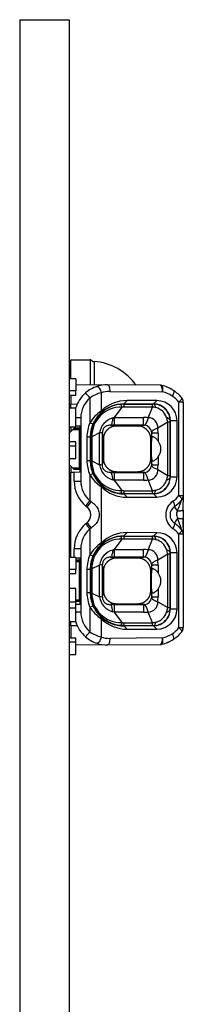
# Model space of a CAD drawing. Header units: millimetres. Extents: x 16 to 406, y 5 to 285.
# Tile 12 of 13: x 306.36 to 311.31, y 182.45 to 212.28. Entities that reach past the tile are written whole.
import ezdxf

# ---------------------------------------------------------------- set-up
doc = ezdxf.new("R2010")
doc.units = ezdxf.units.MM
doc.layers.add('Default', color=7, linetype='Continuous')
doc.layers.add('RECLED_173X50MM_', color=7, linetype='Continuous')

# ---------------------------------------------------------------- blocks, each defined once
blk = doc.blocks.new('SE2')
at = {"layer": 'RECLED_173X50MM_', "color": 7, "linetype": 'Continuous'}
for p, q in [((306.36, 212.277), (306.36, 162.777)), ((306.36, 212.277), (307.86, 212.277)), ((307.86, 212.277), (307.86, 162.777)), ((307.91, 201.977), (308.491, 201.977)), ((307.91, 201.395), (307.91, 201.977)), ((308.515, 201.977), (308.491, 201.977)), ((308.491, 201.977), (308.491, 201.222)), ((308.612, 201.922), (308.612, 201.221)), ((307.86, 201.879), (307.91, 201.879)), ((308.06, 201.395), (307.86, 201.395)), ((308.06, 201.395), (308.06, 201.03)), ((308.06, 201.03), (307.86, 201.03)), ((308.06, 201.226), (309.019, 201.217)), ((308.06, 200.896), (308.06, 201.03)), ((308.696, 201.167), (308.703, 201.168)), ((310.617, 201.203), (309.019, 201.217)), ((309.086, 201.017), (310.683, 201.003)), ((308.06, 200.892), (307.86, 200.892)), ((307.91, 200.893), (307.91, 200.627)), ((308.485, 200.821), (308.485, 200.067)), ((308.827, 200.977), (308.827, 200.421)), ((309.608, 200.74), (309.51, 200.64)), ((310.511, 200.737), (309.608, 200.74)), ((310.41, 200.637), (310.511, 200.737)), ((308.06, 200.506), (307.86, 200.506)), ((307.91, 200.506), (307.91, 200.627)), ((308.097, 200.625), (307.91, 200.627)), ((308.06, 199.929), (308.06, 200.506)), ((309.448, 200.54), (309.223, 200.228)), ((309.51, 200.64), (310.41, 200.637)), ((309.51, 200.628), (309.51, 200.64)), ((309.51, 200.628), (309.51, 200.543)), ((309.51, 200.628), (310.377, 200.628)), ((310.377, 200.543), (309.51, 200.543)), ((310.247, 200.22), (310.377, 200.543)), ((310.377, 200.543), (310.377, 200.628)), ((310.41, 200.628), (310.377, 200.628)), ((310.41, 200.628), (310.41, 200.637)), ((311.179, 197.861), (311.179, 200.693)), ((311.31, 200.693), (311.179, 200.693)), ((311.31, 200.693), (311.31, 197.861)), ((308.21, 200.217), (308.06, 200.217)), ((308.21, 200.217), (308.21, 198.302)), ((308.829, 200.419), (308.795, 200.347)), ((309.223, 200.228), (309.177, 200.213)), ((309.223, 200.228), (309.223, 199.995)), ((309.223, 200.228), (310.109, 200.228)), ((310.911, 200.127), (310.918, 200.127)), ((311.121, 200.128), (310.918, 200.127)), ((310.918, 198.427), (310.918, 200.127)), ((311.121, 198.428), (311.121, 200.128)), ((308.06, 199.929), (307.86, 199.929)), ((307.86, 199.752), (307.96, 199.852)), ((307.91, 199.929), (307.91, 199.802)), ((307.96, 199.852), (308.01, 199.902)), ((308.16, 199.852), (307.96, 199.852)), ((308.01, 199.902), (308.16, 199.902)), ((308.16, 199.902), (308.01, 199.902)), ((308.059, 199.979), (308.185, 199.977)), ((308.16, 199.852), (308.16, 199.902)), ((308.16, 199.852), (308.16, 198.702)), ((308.185, 198.577), (308.185, 199.977)), ((308.577, 200.028), (308.485, 200.068)), ((309.223, 199.995), (309.111, 199.995)), ((309.111, 199.995), (309.291, 199.969)), ((310.109, 199.995), (309.223, 199.995)), ((309.929, 199.969), (309.291, 199.969)), ((309.929, 199.969), (310.109, 199.995)), ((310.841, 200.086), (310.538, 199.907)), ((310.911, 200.086), (310.841, 200.086)), ((310.841, 198.468), (310.841, 200.086)), ((310.911, 200.086), (310.911, 198.468)), ((308.494, 199.627), (308.394, 199.627)), ((308.394, 199.627), (308.394, 198.927)), ((308.509, 199.627), (308.494, 199.627)), ((308.494, 199.627), (308.494, 198.927)), ((308.51, 199.654), (308.509, 199.627)), ((308.509, 198.927), (308.509, 199.627)), ((308.773, 199.758), (308.543, 199.643)), ((308.543, 199.643), (308.543, 199.627)), ((308.543, 199.627), (308.543, 198.927)), ((308.773, 198.796), (308.773, 199.758)), ((308.893, 199.571), (308.865, 199.771)), ((308.865, 198.786), (308.865, 199.771)), ((308.893, 199.571), (308.893, 198.983)), ((310.354, 199.756), (310.327, 199.571)), ((310.327, 198.983), (310.327, 199.571)), ((310.547, 199.756), (310.353, 199.756)), ((310.354, 199.63), (310.354, 199.756)), ((310.547, 199.756), (310.547, 199.523)), ((308.06, 199.485), (307.86, 199.485)), ((308.06, 199.355), (307.86, 199.355)), ((308.06, 199.35), (308.06, 199.485)), ((308.06, 198.985), (308.06, 199.35)), ((307.86, 198.985), (308.06, 198.985)), ((308.865, 198.786), (308.893, 198.983)), ((310.327, 198.983), (310.354, 198.798)), ((310.547, 199.031), (310.547, 198.798)), ((307.96, 198.702), (307.86, 198.802)), ((307.91, 198.752), (307.91, 198.572)), ((308.01, 198.652), (307.96, 198.702)), ((307.96, 198.702), (308.16, 198.702)), ((308.16, 198.652), (308.01, 198.652)), ((308.16, 198.652), (308.16, 198.702)), ((308.394, 198.927), (308.494, 198.927)), ((308.494, 198.927), (308.509, 198.927)), ((308.509, 198.927), (308.51, 198.899)), ((308.509, 198.927), (308.543, 198.927)), ((308.543, 198.927), (308.543, 198.91)), ((308.543, 198.91), (308.773, 198.796)), ((310.353, 198.798), (310.547, 198.798)), ((310.354, 198.798), (310.354, 198.924)), ((310.538, 198.647), (310.841, 198.468)), ((307.91, 198.572), (308.01, 198.574)), ((307.91, 195.991), (307.91, 198.572)), ((308.01, 198.574), (308.185, 198.577)), ((308.01, 198.302), (308.01, 198.574)), ((308.485, 198.486), (308.577, 198.526)), ((308.485, 198.487), (308.485, 197.698)), ((308.491, 198.477), (308.495, 198.477)), ((309.291, 198.585), (309.111, 198.559)), ((309.177, 198.341), (309.223, 198.326)), ((309.223, 198.559), (310.109, 198.559)), ((309.223, 198.559), (309.223, 198.326)), ((309.291, 198.585), (309.929, 198.585)), ((310.109, 198.559), (309.929, 198.585)), ((310.135, 198.56), (310.109, 198.558)), ((310.377, 198.01), (310.247, 198.334)), ((310.841, 198.468), (310.911, 198.468)), ((310.911, 198.427), (310.918, 198.427)), ((310.918, 198.427), (311.121, 198.428)), ((307.91, 198.152), (307.86, 198.152)), ((307.91, 198.077), (307.86, 198.077)), ((308.01, 198.302), (308.21, 198.302)), ((308.83, 198.136), (308.796, 198.207)), ((308.827, 198.133), (308.827, 196.421)), ((310.109, 198.326), (309.223, 198.326)), ((309.223, 198.326), (309.448, 198.014)), ((309.51, 197.926), (309.407, 197.931)), ((309.51, 198.01), (309.51, 197.926)), ((309.51, 198.01), (310.377, 198.01)), ((309.51, 197.926), (309.51, 197.914)), ((309.51, 197.926), (310.377, 197.926)), ((310.41, 197.917), (309.51, 197.914)), ((309.51, 197.914), (309.607, 197.814)), ((309.607, 197.814), (310.51, 197.817)), ((310.377, 197.926), (310.377, 198.011)), ((310.377, 197.926), (310.41, 197.926)), ((310.41, 197.926), (310.41, 197.917)), ((310.51, 197.817), (310.41, 197.917)), ((311.179, 197.861), (311.31, 197.861)), ((311.31, 197.861), (311.31, 197.848)), ((311.31, 197.836), (311.31, 197.659)), ((308.395, 197.513), (308.354, 197.547)), ((308.526, 197.671), (308.485, 197.698)), ((311.038, 197.523), (311.131, 197.389)), ((311.131, 197.165), (311.038, 197.03)), ((311.111, 197.248), (311.11, 197.265)), ((311.111, 197.248), (311.131, 197.165)), ((311.31, 197.419), (311.31, 197.135)), ((308.354, 197.007), (308.395, 197.04)), ((308.485, 196.856), (308.526, 196.883)), ((308.485, 196.856), (308.485, 196.067)), ((311.31, 197.135), (311.31, 196.703)), ((309.608, 196.74), (309.51, 196.64)), ((309.51, 196.628), (309.51, 196.64)), ((309.51, 196.64), (310.41, 196.637)), ((309.51, 196.628), (309.51, 196.543)), ((309.51, 196.628), (310.377, 196.628)), ((310.377, 196.543), (309.51, 196.543)), ((310.511, 196.737), (309.608, 196.74)), ((310.247, 196.22), (310.377, 196.543)), ((310.41, 196.628), (310.377, 196.628)), ((310.41, 196.637), (310.511, 196.737)), ((310.41, 196.628), (310.41, 196.637)), ((311.179, 193.861), (311.179, 196.693)), ((311.31, 196.693), (311.179, 196.693)), ((311.31, 196.693), (311.31, 193.861)), ((307.86, 196.477), (307.91, 196.477)), ((307.86, 196.402), (307.91, 196.402)), ((308.21, 196.252), (308.01, 196.252)), ((308.01, 195.991), (308.01, 196.252)), ((308.21, 196.252), (308.21, 194.337)), ((308.828, 196.419), (308.795, 196.347)), ((309.448, 196.54), (309.223, 196.228)), ((308.06, 195.991), (307.86, 195.991)), ((308.059, 195.979), (308.185, 195.977)), ((308.06, 195.991), (308.06, 195.626)), ((308.185, 194.577), (308.185, 195.977)), ((308.577, 196.028), (308.485, 196.068)), ((309.223, 195.995), (309.111, 195.995)), ((309.111, 195.995), (309.291, 195.969)), ((309.223, 196.228), (309.177, 196.213)), ((309.223, 196.228), (309.223, 195.995)), ((309.223, 196.228), (310.109, 196.228)), ((310.109, 195.995), (309.223, 195.995)), ((309.929, 195.969), (309.291, 195.969)), ((309.929, 195.969), (310.109, 195.995)), ((310.135, 195.994), (310.109, 195.995)), ((310.841, 196.086), (310.538, 195.907)), ((310.911, 196.086), (310.841, 196.086)), ((310.841, 194.468), (310.841, 196.086)), ((310.911, 196.127), (310.918, 196.127)), ((310.911, 196.086), (310.911, 194.468)), ((311.121, 196.128), (310.918, 196.127)), ((310.918, 194.427), (310.918, 196.127)), ((311.121, 194.428), (311.121, 196.128)), ((308.06, 195.902), (308.16, 195.902)), ((308.16, 195.902), (308.06, 195.902)), ((308.16, 195.852), (308.06, 195.852)), ((308.16, 195.852), (308.16, 195.902)), ((308.16, 195.852), (308.16, 194.702)), ((308.51, 195.654), (308.509, 195.627)), ((308.773, 195.758), (308.543, 195.643)), ((308.773, 194.796), (308.773, 195.758)), ((308.893, 195.571), (308.865, 195.771)), ((308.865, 194.786), (308.865, 195.771)), ((310.354, 195.756), (310.327, 195.571)), ((310.547, 195.756), (310.353, 195.756)), ((310.354, 195.63), (310.354, 195.756)), ((310.547, 195.756), (310.547, 195.523)), ((308.06, 195.626), (307.86, 195.626)), ((308.06, 195.488), (307.86, 195.488)), ((308.06, 195.492), (308.06, 195.626)), ((308.494, 195.627), (308.394, 195.627)), ((308.394, 195.627), (308.394, 194.927)), ((308.509, 195.627), (308.494, 195.627)), ((308.494, 195.627), (308.494, 194.927)), ((308.509, 194.927), (308.509, 195.627)), ((308.543, 195.643), (308.543, 195.627)), ((308.543, 195.627), (308.543, 194.927)), ((308.893, 195.571), (308.893, 194.983)), ((310.327, 194.983), (310.327, 195.571)), ((308.06, 195.051), (307.86, 195.051)), ((308.06, 194.632), (308.06, 195.051)), ((308.394, 194.927), (308.494, 194.927)), ((308.494, 194.927), (308.509, 194.927)), ((308.509, 194.927), (308.51, 194.899)), ((308.509, 194.927), (308.543, 194.927)), ((308.543, 194.927), (308.543, 194.91)), ((308.543, 194.91), (308.773, 194.796)), ((308.865, 194.786), (308.893, 194.983)), ((310.327, 194.983), (310.354, 194.798)), ((310.353, 194.798), (310.547, 194.798)), ((310.354, 194.798), (310.354, 194.924)), ((310.547, 195.031), (310.547, 194.798)), ((308.06, 194.632), (307.86, 194.632)), ((308.059, 194.575), (308.185, 194.577)), ((308.06, 194.702), (308.16, 194.702)), ((308.16, 194.652), (308.06, 194.652)), ((308.06, 194.454), (308.06, 194.632)), ((308.16, 194.652), (308.16, 194.702)), ((308.485, 194.486), (308.577, 194.526)), ((308.485, 194.487), (308.485, 193.733)), ((309.291, 194.585), (309.111, 194.559)), ((309.223, 194.559), (309.223, 194.326)), ((309.223, 194.559), (310.109, 194.559)), ((309.291, 194.585), (309.929, 194.585)), ((310.109, 194.559), (309.929, 194.585)), ((310.135, 194.56), (310.109, 194.558)), ((310.538, 194.647), (310.841, 194.468)), ((310.841, 194.468), (310.911, 194.468)), ((308.06, 194.454), (307.86, 194.454)), ((308.059, 194.337), (308.21, 194.337)), ((308.06, 194.035), (308.06, 194.454)), ((308.796, 194.207), (308.829, 194.136)), ((309.223, 194.326), (309.177, 194.341)), ((310.109, 194.326), (309.223, 194.326)), ((309.223, 194.326), (309.448, 194.014)), ((310.377, 194.01), (310.247, 194.334)), ((310.911, 194.427), (310.918, 194.427)), ((310.918, 194.427), (311.121, 194.428)), ((308.06, 194.035), (307.86, 194.035)), ((307.91, 193.927), (307.91, 194.035)), ((307.91, 193.927), (308.097, 193.929)), ((307.91, 193.927), (307.91, 193.549)), ((308.827, 194.133), (308.827, 193.577)), ((309.51, 193.926), (309.407, 193.931)), ((309.51, 194.01), (309.51, 193.926)), ((309.51, 194.01), (310.377, 194.01)), ((309.51, 193.926), (309.51, 193.914)), ((309.51, 193.926), (310.377, 193.926)), ((310.41, 193.917), (309.51, 193.914)), ((309.51, 193.914), (309.607, 193.814)), ((310.377, 193.926), (310.377, 194.011)), ((310.377, 193.926), (310.41, 193.926)), ((310.41, 193.926), (310.41, 193.917)), ((310.51, 193.817), (310.41, 193.917)), ((311.179, 193.861), (311.31, 193.861)), ((309.607, 193.814), (310.51, 193.817)), ((308.06, 193.546), (307.86, 193.546)), ((308.06, 193.418), (307.86, 193.418)), ((308.06, 193.413), (308.06, 193.546)), ((308.06, 193.048), (308.06, 193.413)), ((309.019, 193.337), (308.06, 193.328)), ((309.019, 193.337), (310.617, 193.351)), ((310.683, 193.551), (309.086, 193.537)), ((307.86, 193.048), (308.06, 193.048))]:
    blk.add_line(p, q, dxfattribs=at)
for centre, radius, start, end in [((308.621, 202.052), 0.13, 215.45, 265.9264), ((308.491, 200.227), 1.7, 35.3356, 85.9264), ((309.01, 200.218), 0.999, 108.3025, 131.0198), ((309.01, 200.218), 0.999, 89.499, 108.3285), ((310.494, 200.338), 0.874, 79.2695, 81.9789), ((310.615, 201.003), 0.2, 76.8462, 89.5009), ((310.414, 200.138), 1.088, 56.2541, 76.9003), ((310.494, 200.338), 0.874, 63.5257, 69.3399), ((310.429, 200.147), 1.073, 38.7455, 56.6662), ((309.01, 200.217), 1, 131.0144, 163.2171), ((309.01, 200.217), 0.8, 131.001, 180), ((309.096, 199.933), 1.078, 104.4538, 124.5129), ((309.59, 199.665), 1.075, 89.0618, 135.2606), ((310.505, 200.121), 0.617, 0.6688, 89.3972), ((310.482, 200.137), 0.89, 56.2332, 76.8897), ((310.489, 200.136), 0.886, 38.8885, 56.643), ((311.11, 200.693), 0.2, 0, 38.942), ((309.462, 199.47), 1.144, 123.7381, 148.5382), ((309.511, 199.627), 1.002, 96.0187, 178.4078), ((309.425, 199.658), 0.882, 88.5518, 180.9496), ((309.507, 199.62), 1.019, 89.7982, 134.371), ((309.51, 199.634), 0.994, 93.3945, 96.0161), ((309.51, 199.966), 0.578, 89.9723, 96.1895), ((309.51, 199.634), 0.994, 89.9975, 93.3945), ((310.279, 199.65), 0.899, 76.9723, 83.7663), ((310.407, 200.125), 0.512, 0.1805, 89.6664), ((310.41, 200.127), 0.501, 359.9633, 90.0317), ((310.374, 200.081), 0.457, 18.6514, 76.3159), ((309.523, 199.624), 1.028, 135.1838, 156.875), ((309.331, 199.668), 0.566, 105.7543, 170.8525), ((-71.913, 200.148), 382.022, 359.97677, 0.01186), ((310.107, 198.896), 1.331, 83.9551, 89.9314), ((310.245, 199.927), 0.294, 356.188, 89.5195), ((309.981, 199.954), 0.87, 8.7498, 18.3473), ((322.86, 200.082), 11.949, 179.7866, 179.983), ((309.51, 199.627), 1.116, 156.7364, 180), ((309.51, 199.627), 1.016, 156.7359, 180), ((310.11, 199.751), 0.243, 7.6919, 84.2704), ((309.275, 199.757), 1.271, 359.9581, 6.7887), ((308.526, 198.36), 1.267, 89.2392, 90.7619), ((309.51, 198.927), 1.116, 180, 203.2666), ((309.51, 198.927), 1.016, 180, 203.2555), ((309.511, 198.927), 1.001, 181.5919, 264.0326), ((309.425, 198.895), 0.882, 179.0311, 271.4643), ((309.331, 198.886), 0.566, 189.1738, 254.2077), ((308.694, 197.628), 1.17, 81.5979, 86.1293), ((310.109, 198.804), 0.244, 275.9442, 352.2185), ((310.244, 198.628), 0.295, 270.7193, 3.5692), ((309.174, 198.803), 1.373, 353.4623, 359.7882), ((309.475, 199.096), 1.161, 211.6338, 236.047), ((309.513, 198.923), 1.016, 202.9848, 224.9567), ((309.201, 202.131), 3.572, 268.5568, 270.3529), ((313.29, 198.444), 3.184, 177.9409, 182.1337), ((310.103, 199.671), 1.345, 270.26, 276.1699), ((310.408, 198.427), 0.51, 270.2016, 0.0078), ((310.41, 198.427), 0.501, 269.9679, 0.0373), ((310.509, 198.429), 0.612, 270.1558, 359.8856), ((309.982, 198.6), 0.869, 341.6414, 351.2489), ((322.914, 198.471), 12.002, 180.017, 180.2125), ((307.781, 198.327), 0.25, 288.4931, 301.144), ((309.01, 198.302), 1, 180, 228.9861), ((309.01, 198.302), 0.8, 180, 229.0124), ((309.505, 198.93), 1.015, 225.5656, 270.3104), ((309.586, 198.879), 1.065, 224.5296, 271.1298), ((310.374, 198.472), 0.457, 283.6845, 341.3483), ((309.516, 198.708), 0.697, 264.3445, 269.4936), ((310.277, 198.914), 0.909, 276.2705, 282.9897), ((310.49, 198.415), 0.884, 304.6205, 321.2051), ((311.11, 197.861), 0.2, 321.0591, 359.9998), ((306.816, 199.022), 2.13, 316.1873, 321.5753), ((304.34, 201.022), 5.362, 319.1237, 321.3171), ((308.211, 197.277), 0.3, 307.8997, 52.0775), ((311.283, 197.277), 0.503, 125.2986, 234.7015), ((311.209, 197.277), 0.3, 124.7621, 235.238), ((310.415, 198.42), 1.091, 304.7479, 321.1608), ((298.272, 197.69), 13.038, 358.7714, 359.857), ((317.895, 199.668), 7.213, 200.309, 202.2133), ((298.147, 196.865), 13.163, 0.1689, 1.215), ((309.01, 196.252), 1, 131.0143, 180), ((309.01, 196.252), 0.8, 131.0005, 180), ((306.643, 195.384), 2.358, 38.6377, 43.5015), ((304.883, 193.982), 4.657, 38.5354, 41.0627), ((310.49, 196.139), 0.884, 38.7922, 55.3777), ((310.415, 196.134), 1.091, 38.8394, 55.2519), ((307.682, 195.495), 3.821, 20.2584, 22.2416), ((309.511, 195.627), 1.002, 96.0187, 178.4078), ((309.507, 195.62), 1.019, 89.7982, 134.371), ((309.59, 195.664), 1.075, 89.0615, 135.2726), ((309.51, 195.634), 0.994, 93.3945, 96.0161), ((309.51, 195.966), 0.578, 89.9723, 96.1895), ((309.51, 195.634), 0.994, 89.9975, 93.3945), ((262.477, 196.572), 47.899, 359.9661, 0.0676), ((310.279, 195.651), 0.898, 77.0314, 83.7693), ((310.407, 196.125), 0.512, 0.1805, 89.6664), ((310.41, 196.127), 0.501, 359.9633, 90.0317), ((310.505, 196.121), 0.617, 0.6688, 89.3972), ((311.134, 196.704), 0.175, 1.686, 42.5203), ((311.11, 196.693), 0.2, 359.9989, 38.942), ((307.781, 196.228), 0.249, 58.8363, 71.5266), ((309.462, 195.47), 1.144, 123.7508, 148.5328), ((309.423, 195.66), 0.88, 88.4253, 181.076), ((309.523, 195.624), 1.028, 135.1838, 156.8743), ((310.381, 196.09), 0.447, 17.9489, 77.1418), ((309.51, 195.627), 1.116, 156.7363, 180), ((309.51, 195.627), 1.016, 156.7351, 180), ((309.331, 195.668), 0.566, 105.7543, 170.8525), ((-71.288, 196.148), 381.397, 359.97683, 0.01197), ((310.107, 194.896), 1.331, 83.9551, 89.9314), ((310.11, 195.751), 0.243, 7.6919, 84.2687), ((310.242, 195.924), 0.297, 356.8009, 88.9066), ((309.979, 195.953), 0.872, 8.7572, 18.3348), ((322.86, 196.082), 11.949, 179.7866, 179.983), ((309.275, 195.757), 1.271, 359.9581, 6.7888), ((308.526, 194.36), 1.267, 89.2392, 90.7619), ((309.51, 194.927), 1.116, 180, 203.2635), ((309.51, 194.927), 1.016, 180, 203.2555), ((309.511, 194.927), 1.001, 181.5919, 264.0327), ((309.425, 194.895), 0.882, 179.0311, 271.4643), ((309.331, 194.886), 0.566, 189.1738, 254.2077), ((308.702, 193.688), 1.11, 81.5242, 86.3581), ((310.109, 194.804), 0.245, 276.0546, 352.0984), ((309.174, 194.803), 1.373, 353.4623, 359.7882), ((309.476, 195.096), 1.162, 211.6421, 236.0521), ((309.513, 194.923), 1.016, 202.9853, 224.9584), ((309.201, 198.131), 3.572, 268.5569, 270.3529), ((785.265, 194.503), 475.156, 179.9933, 180.02134), ((310.245, 194.627), 0.293, 270.4348, 3.8537), ((309.98, 194.6), 0.871, 341.653, 351.2454), ((322.914, 194.471), 12.002, 180.017, 180.2125), ((309.01, 194.337), 0.8, 180, 228.9982), ((309.505, 194.93), 1.015, 225.5691, 270.3102), ((310.11, 195.609), 1.283, 269.9653, 276.166), ((310.408, 194.427), 0.51, 270.2016, 0.0078), ((310.41, 194.427), 0.501, 269.9679, 0.0373), ((310.381, 194.464), 0.447, 282.9825, 342.0501), ((310.509, 194.429), 0.612, 270.1558, 359.8856), ((309.01, 194.337), 1, 197.6076, 228.9852), ((309.607, 194.931), 1.116, 225.6686, 269.9971), ((309.516, 194.708), 0.697, 264.3445, 269.4936), ((310.277, 194.914), 0.909, 276.2705, 282.9897), ((310.486, 194.42), 0.889, 303.4316, 321.1053), ((311.11, 193.861), 0.2, 321.0566, 359.9999), ((309.01, 194.337), 1, 228.9852, 251.6882), ((309.096, 194.621), 1.079, 235.4849, 255.5394), ((310.481, 194.42), 0.893, 283.1184, 303.7254), ((310.416, 194.419), 1.09, 303.5472, 321.1736), ((309.01, 194.338), 1.002, 251.7054, 270.4824), ((310.487, 194.238), 0.898, 278.2563, 280.6998), ((310.615, 193.551), 0.2, 270.4957, 283.1518), ((310.41, 194.428), 1.101, 283.169, 303.5795), ((310.487, 194.238), 0.898, 290.8265, 296.2288)]:
    blk.add_arc(centre, radius, start, end, dxfattribs=at)
for centre, major_axis, ratio, start_param, end_param in [((309.078, 200.117), (0, -0.9), 0.939686, 3.13353, 3.443577), ((310.615, 201.003), (-0.002, -0.2), 0.342009, 1.57378, 3.141698), ((310.399, 199.277), (0, -0.525), 0.116839, 3.975219, 5.449559), ((309.888, 199.277), (-0.746, 0), 0.704087, 2.653791, 3.629395), ((310.399, 195.277), (0, -0.525), 0.116839, 3.975219, 5.449559), ((309.888, 195.277), (-0.746, 0), 0.704087, 2.653791, 3.629395), ((309.078, 194.439), (-0.002, 0.902), 0.939653, 2.838236, 3.147658), ((310.615, 193.551), (-0.002, 0.2), 0.342009, 3.141537, 4.709393)]:
    blk.add_ellipse(centre, major_axis=major_axis, ratio=ratio, start_param=start_param, end_param=end_param, dxfattribs=at)
for points, degree, knots in [([(308.703, 201.168), (308.721, 201.168), (308.745, 201.147), (308.791, 201.076), (308.813, 201.027), (308.827, 200.977)], 3, [0, 0, 0, 0, 0.5, 0.5, 1, 1, 1, 1]), ([(309.019, 201.217), (309.037, 201.217), (309.054, 201.195), (309.079, 201.121), (309.086, 201.07), (309.086, 201.017)], 3, [0, 0, 0, 0, 0.5, 0.5, 1, 1, 1, 1]), ([(310.683, 201.003), (310.692, 201.052), (310.694, 201.101), (310.685, 201.173), (310.674, 201.195), (310.66, 201.198)], 3, [0, 0, 0, 0, 0.5, 0.5, 1, 1, 1, 1]), ([(311.018, 201.043), (311.028, 201.034), (311.029, 201.012), (311.014, 200.952), (310.998, 200.915), (310.976, 200.876)], 3, [0, 0, 0, 0, 0.5, 0.5, 1, 1, 1, 1]), ([(308.485, 200.821), (308.451, 200.86), (308.417, 200.9), (308.368, 200.956), (308.354, 200.972), (308.354, 200.972)], 3, [0, 0, 0, 0, 0.5, 0.5, 1, 1, 1, 1]), ([(311.266, 200.818), (311.272, 200.811), (311.267, 200.794), (311.235, 200.749), (311.209, 200.721), (311.179, 200.693)], 3, [0, 0, 0, 0, 0.5, 0.5, 1, 1, 1, 1]), ([(310.482, 200.525), (310.478, 200.538), (310.469, 200.563), (310.457, 200.589), (310.445, 200.607), (310.434, 200.618), (310.424, 200.625), (310.417, 200.628), (310.412, 200.628), (310.41, 200.628)], 3, [0, 0, 0, 0, 0.208868, 0.39575, 0.560635, 0.70351, 0.824368, 0.9232, 1, 1, 1, 1]), ([(309.177, 200.213), (309.175, 200.194), (309.168, 200.152), (309.157, 200.096), (309.144, 200.045), (309.128, 200.006), (309.117, 199.998), (309.111, 199.994)], 3, [0, 0, 0, 0, 0.146091, 0.319149, 0.519162, 0.746117, 1, 1, 1, 1]), ([(310.911, 200.127), (310.911, 200.132), (310.909, 200.145), (310.897, 200.169), (310.867, 200.198), (310.828, 200.217), (310.807, 200.228)], 3, [0, 0, 0, 0, 0.142438, 0.356692, 0.642615, 1, 1, 1, 1]), ([(309.111, 199.994), (309.091, 199.992), (309.054, 199.99), (309.001, 199.977), (308.957, 199.956), (308.922, 199.928), (308.896, 199.893), (308.878, 199.853), (308.868, 199.811), (308.867, 199.785), (308.866, 199.771)], 3, [0, 0, 0, 0, 0.192334, 0.35505, 0.490491, 0.603021, 0.700274, 0.792315, 0.88945, 1, 1, 1, 1]), ([(309.291, 199.969), (309.128, 199.969), (309.01, 199.853), (308.893, 199.737), (308.893, 199.571)], 2, [0, 0, 0, 0.5, 0.5, 1, 1, 1]), ([(310.327, 199.571), (310.327, 199.734), (310.211, 199.852), (310.095, 199.969), (309.929, 199.969)], 2, [0, 0, 0, 0.5, 0.5, 1, 1, 1]), ([(310.109, 199.994), (310.113, 199.995), (310.119, 199.994), (310.127, 199.994), (310.13, 199.994), (310.132, 199.994), (310.134, 199.994), (310.135, 199.992)], 3, [0, 0, 0, 0, 0.533331, 0.770577, 0.828309, 0.885689, 1, 1, 1, 1]), ([(310.538, 199.907), (310.518, 199.899), (310.481, 199.885), (310.438, 199.864), (310.406, 199.846), (310.383, 199.829), (310.368, 199.815), (310.359, 199.802), (310.354, 199.792), (310.353, 199.786), (310.351, 199.783)], 3, [0, 0, 0, 0, 0.174645, 0.335116, 0.481407, 0.613513, 0.731429, 0.835151, 0.924676, 1, 1, 1, 1]), ([(310.351, 199.783), (310.353, 199.781), (310.353, 199.778), (310.353, 199.775), (310.353, 199.773), (310.353, 199.766), (310.354, 199.76), (310.353, 199.756)], 3, [0, 0, 0, 0, 0.235071, 0.293359, 0.351912, 0.470779, 1, 1, 1, 1]), ([(310.354, 199.63), (310.355, 199.635), (310.358, 199.646), (310.372, 199.652), (310.392, 199.651), (310.418, 199.642), (310.447, 199.625), (310.479, 199.599), (310.513, 199.566), (310.535, 199.537), (310.547, 199.523)], 3, [0, 0, 0, 0, 0.146939, 0.285271, 0.415946, 0.540088, 0.659008, 0.774193, 0.887282, 1, 1, 1, 1]), ([(308.893, 198.983), (308.893, 198.819), (309.009, 198.702), (309.125, 198.585), (309.291, 198.585)], 2, [0, 0, 0, 0.5, 0.5, 1, 1, 1]), ([(309.929, 198.585), (310.093, 198.585), (310.21, 198.701), (310.327, 198.817), (310.327, 198.983)], 2, [0, 0, 0, 0.5, 0.5, 1, 1, 1]), ([(310.547, 199.031), (310.535, 199.016), (310.513, 198.988), (310.479, 198.954), (310.447, 198.929), (310.418, 198.912), (310.392, 198.902), (310.372, 198.901), (310.358, 198.908), (310.355, 198.919), (310.354, 198.924)], 3, [0, 0, 0, 0, 0.112718, 0.225807, 0.340992, 0.459912, 0.584054, 0.714729, 0.853061, 1, 1, 1, 1]), ([(309.111, 198.56), (309.041, 198.558), (308.977, 198.578), (308.886, 198.659), (308.863, 198.72), (308.865, 198.786)], 3, [0, 0, 0, 0, 0.5, 0.5, 1, 1, 1, 1]), ([(310.353, 198.798), (310.354, 198.793), (310.353, 198.788), (310.353, 198.781), (310.353, 198.779), (310.353, 198.778), (310.353, 198.775), (310.353, 198.773), (310.351, 198.771)], 3, [0, 0, 0, 0, 0.529074, 0.648021, 0.706614, 0.735796, 0.764942, 1, 1, 1, 1]), ([(309.111, 198.56), (309.114, 198.557), (309.122, 198.554), (309.132, 198.536), (309.142, 198.512), (309.151, 198.482), (309.159, 198.449), (309.166, 198.414), (309.172, 198.378), (309.176, 198.353), (309.177, 198.341)], 3, [0, 0, 0, 0, 0.160397, 0.310683, 0.450856, 0.580916, 0.700861, 0.810691, 0.910404, 1, 1, 1, 1]), ([(310.911, 198.427), (310.91, 198.419), (310.908, 198.404), (310.893, 198.382), (310.875, 198.364), (310.853, 198.349), (310.83, 198.337), (310.814, 198.33), (310.807, 198.326)], 3, [0, 0, 0, 0, 0.217467, 0.414629, 0.591473, 0.747986, 0.884163, 1, 1, 1, 1]), ([(310.41, 197.926), (310.414, 197.926), (310.424, 197.928), (310.44, 197.94), (310.461, 197.97), (310.474, 198.008), (310.482, 198.028)], 3, [0, 0, 0, 0, 0.150016, 0.366779, 0.650162, 1, 1, 1, 1]), ([(311.179, 197.861), (311.209, 197.833), (311.235, 197.805), (311.267, 197.76), (311.272, 197.743), (311.266, 197.736)], 3, [0, 0, 0, 0, 0.5, 0.5, 1, 1, 1, 1]), ([(308.526, 197.671), (308.551, 197.654), (308.598, 197.622), (308.658, 197.564), (308.705, 197.502), (308.739, 197.436), (308.76, 197.366), (308.766, 197.312), (308.766, 197.278), (308.766, 197.26), (308.763, 197.228), (308.751, 197.162), (308.712, 197.068), (308.635, 196.964), (308.563, 196.91), (308.526, 196.883)], 3, [0, 0, 0, 0, 0.092957, 0.178452, 0.258247, 0.3345, 0.409675, 0.486343, 0.500502, 0.514705, 0.543277, 0.601319, 0.722629, 0.856959, 1, 1, 1, 1]), ([(310.992, 197.688), (311.014, 197.65), (311.03, 197.613), (311.047, 197.555), (311.047, 197.533), (311.038, 197.523)], 3, [0, 0, 0, 0, 0.5, 0.5, 1, 1, 1, 1]), ([(311.131, 197.389), (311.14, 197.413), (311.159, 197.463), (311.187, 197.536), (311.214, 197.601), (311.236, 197.657), (311.25, 197.697), (311.257, 197.718), (311.26, 197.724)], 3, [0, 0, 0, 0, 0.1806224, 0.3638665, 0.5498486, 0.69593, 0.8165564, 0.9159554, 0.9159554, 0.9159554, 0.9159554]), ([(311.11, 197.265), (311.11, 197.276), (311.11, 197.299), (311.115, 197.331), (311.124, 197.361), (311.128, 197.38), (311.131, 197.389)], 3, [0, 0, 0, 0, 0.270491, 0.531384, 0.770064, 1, 1, 1, 1]), ([(311.31, 197.419), (311.309, 197.416), (311.306, 197.412), (311.291, 197.406), (311.269, 197.401), (311.243, 197.397), (311.215, 197.394), (311.186, 197.391), (311.158, 197.39), (311.139, 197.389), (311.131, 197.389)], 3, [0, 0, 0, 0, 0.157442, 0.305579, 0.444421, 0.573984, 0.69429, 0.805367, 0.907253, 1, 1, 1, 1]), ([(311.038, 197.031), (311.047, 197.021), (311.047, 196.999), (311.03, 196.941), (311.014, 196.904), (310.992, 196.866)], 3, [0, 0, 0, 0, 0.5, 0.5, 1, 1, 1, 1]), ([(310.41, 196.628), (310.416, 196.627), (310.427, 196.625), (310.442, 196.611), (310.455, 196.593), (310.465, 196.571), (310.474, 196.549), (310.479, 196.533), (310.481, 196.526)], 3, [0, 0, 0, 0, 0.21638, 0.412888, 0.589513, 0.746245, 0.883076, 1, 1, 1, 1]), ([(311.266, 196.818), (311.272, 196.811), (311.267, 196.794), (311.235, 196.749), (311.209, 196.721), (311.179, 196.693)], 3, [0, 0, 0, 0, 0.5, 0.5, 1, 1, 1, 1]), ([(309.111, 195.994), (309.091, 195.992), (309.054, 195.99), (309.001, 195.977), (308.957, 195.956), (308.922, 195.928), (308.896, 195.893), (308.878, 195.853), (308.868, 195.811), (308.867, 195.785), (308.866, 195.771)], 3, [0, 0, 0, 0, 0.192334, 0.35505, 0.490491, 0.603021, 0.700274, 0.792315, 0.88945, 1, 1, 1, 1]), ([(309.291, 195.969), (309.128, 195.969), (309.01, 195.853), (308.893, 195.737), (308.893, 195.571)], 2, [0, 0, 0, 0.5, 0.5, 1, 1, 1]), ([(309.177, 196.213), (309.175, 196.194), (309.168, 196.152), (309.157, 196.096), (309.144, 196.045), (309.128, 196.006), (309.117, 195.998), (309.111, 195.994)], 3, [0, 0, 0, 0, 0.146091, 0.319149, 0.519162, 0.746117, 1, 1, 1, 1]), ([(310.327, 195.571), (310.327, 195.734), (310.211, 195.852), (310.095, 195.969), (309.929, 195.969)], 2, [0, 0, 0, 0.5, 0.5, 1, 1, 1]), ([(310.807, 196.227), (310.818, 196.222), (310.844, 196.211), (310.876, 196.189), (310.904, 196.16), (310.909, 196.139), (310.911, 196.127)], 3, [0, 0, 0, 0, 0.181506, 0.408716, 0.681575, 1, 1, 1, 1]), ([(310.538, 195.907), (310.518, 195.899), (310.481, 195.885), (310.438, 195.864), (310.406, 195.846), (310.383, 195.829), (310.368, 195.815), (310.359, 195.802), (310.354, 195.792), (310.353, 195.786), (310.351, 195.783)], 3, [0, 0, 0, 0, 0.174645, 0.335116, 0.481407, 0.613513, 0.731429, 0.835151, 0.924676, 1, 1, 1, 1]), ([(310.351, 195.783), (310.353, 195.781), (310.353, 195.778), (310.353, 195.775), (310.353, 195.773), (310.353, 195.766), (310.354, 195.76), (310.353, 195.756)], 3, [0, 0, 0, 0, 0.235071, 0.293359, 0.351912, 0.470779, 1, 1, 1, 1]), ([(310.354, 195.63), (310.355, 195.635), (310.358, 195.646), (310.372, 195.652), (310.392, 195.651), (310.418, 195.642), (310.447, 195.625), (310.479, 195.599), (310.513, 195.566), (310.535, 195.537), (310.547, 195.523)], 3, [0, 0, 0, 0, 0.146939, 0.285271, 0.415946, 0.540088, 0.659008, 0.774193, 0.887282, 1, 1, 1, 1]), ([(308.866, 194.786), (308.867, 194.77), (308.868, 194.74), (308.88, 194.692), (308.903, 194.647), (308.938, 194.61), (308.983, 194.584), (309.04, 194.565), (309.085, 194.563), (309.111, 194.56)], 3, [0, 0, 0, 0, 0.123631, 0.232374, 0.336798, 0.45002, 0.572337, 0.753147, 1, 1, 1, 1]), ([(308.893, 194.983), (308.893, 194.819), (309.009, 194.702), (309.125, 194.585), (309.291, 194.585)], 2, [0, 0, 0, 0.5, 0.5, 1, 1, 1]), ([(309.929, 194.585), (310.093, 194.585), (310.21, 194.701), (310.327, 194.817), (310.327, 194.983)], 2, [0, 0, 0, 0.5, 0.5, 1, 1, 1]), ([(310.353, 194.798), (310.354, 194.793), (310.353, 194.788), (310.353, 194.781), (310.353, 194.779), (310.353, 194.778), (310.353, 194.775), (310.353, 194.773), (310.351, 194.771)], 3, [0, 0, 0, 0, 0.529074, 0.648021, 0.706614, 0.735796, 0.764942, 1, 1, 1, 1]), ([(310.351, 194.771), (310.354, 194.764), (310.357, 194.75), (310.383, 194.723), (310.436, 194.688), (310.502, 194.661), (310.538, 194.647)], 3, [0, 0, 0, 0, 0.165359, 0.387197, 0.665442, 1, 1, 1, 1]), ([(310.547, 195.031), (310.535, 195.016), (310.513, 194.988), (310.479, 194.954), (310.447, 194.929), (310.418, 194.912), (310.392, 194.902), (310.372, 194.901), (310.358, 194.908), (310.355, 194.919), (310.354, 194.924)], 3, [0, 0, 0, 0, 0.112718, 0.225807, 0.340992, 0.459912, 0.584054, 0.714729, 0.853061, 1, 1, 1, 1]), ([(310.807, 194.326), (310.82, 194.332), (310.845, 194.344), (310.872, 194.362), (310.89, 194.379), (310.902, 194.394), (310.908, 194.407), (310.911, 194.418), (310.911, 194.424), (310.911, 194.427)], 3, [0, 0, 0, 0, 0.212085, 0.401116, 0.567077, 0.709956, 0.829741, 0.926424, 1, 1, 1, 1]), ([(310.41, 193.926), (310.414, 193.926), (310.424, 193.928), (310.44, 193.94), (310.461, 193.97), (310.474, 194.008), (310.482, 194.028)], 3, [0, 0, 0, 0, 0.150016, 0.366779, 0.650162, 1, 1, 1, 1]), ([(311.179, 193.861), (311.209, 193.833), (311.235, 193.805), (311.267, 193.76), (311.272, 193.743), (311.266, 193.736)], 3, [0, 0, 0, 0, 0.5, 0.5, 1, 1, 1, 1]), ([(308.354, 193.582), (308.354, 193.582), (308.368, 193.598), (308.417, 193.654), (308.451, 193.693), (308.485, 193.733)], 3, [0, 0, 0, 0, 0.5, 0.5, 1, 1, 1, 1]), ([(308.827, 193.577), (308.812, 193.524), (308.788, 193.471), (308.738, 193.399), (308.713, 193.381), (308.696, 193.387)], 3, [0, 0, 0, 0, 0.5, 0.5, 1, 1, 1, 1]), ([(311.019, 193.511), (311.027, 193.522), (311.027, 193.544), (311.013, 193.602), (310.997, 193.639), (310.976, 193.677)], 3, [0, 0, 0, 0, 0.5, 0.5, 1, 1, 1, 1]), ([(309.086, 193.537), (309.086, 193.484), (309.079, 193.432), (309.054, 193.358), (309.037, 193.337), (309.019, 193.337)], 3, [0, 0, 0, 0, 0.5, 0.5, 1, 1, 1, 1]), ([(310.66, 193.356), (310.674, 193.359), (310.685, 193.381), (310.694, 193.453), (310.692, 193.501), (310.683, 193.551)], 3, [0, 0, 0, 0, 0.5, 0.5, 1, 1, 1, 1])]:
    blk.add_open_spline(points, degree=degree, knots=knots, dxfattribs=at)
for points in [[(309.406, 200.623), (309.418, 200.623), (309.433, 200.594), (309.448, 200.54)], [(310.247, 200.22), (310.207, 200.079), (310.167, 199.998), (310.135, 199.992)], [(308.543, 199.643), (308.522, 199.647), (308.51, 199.651), (308.51, 199.654)], [(308.866, 199.771), (308.862, 199.767), (308.83, 199.763), (308.773, 199.758)], [(308.51, 198.899), (308.51, 198.903), (308.522, 198.907), (308.543, 198.91)], [(310.538, 198.647), (310.421, 198.691), (310.355, 198.734), (310.351, 198.771)], [(310.247, 198.334), (310.208, 198.475), (310.17, 198.556), (310.135, 198.561)], [(309.407, 197.931), (309.418, 197.931), (309.433, 197.961), (309.448, 198.014)], [(309.448, 196.54), (309.433, 196.593), (309.418, 196.623), (309.406, 196.623)], [(310.247, 196.22), (310.207, 196.079), (310.167, 195.998), (310.135, 195.992)], [(308.543, 195.643), (308.522, 195.647), (308.51, 195.651), (308.51, 195.654)], [(308.866, 195.771), (308.862, 195.767), (308.83, 195.763), (308.773, 195.758)], [(308.51, 194.899), (308.51, 194.903), (308.522, 194.907), (308.543, 194.91)], [(310.247, 194.334), (310.208, 194.475), (310.17, 194.556), (310.134, 194.561)], [(309.448, 194.014), (309.433, 193.96), (309.418, 193.931), (309.407, 193.931)]]:
    blk.add_open_spline(points, degree=3, dxfattribs=at)
for points, weights in [([(311.31, 197.135), (311.31, 197.151), (311.238, 197.163), (311.131, 197.165)], [1.14758095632, 0.950810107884, 0.950806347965, 1.14756967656]), ([(309.177, 194.341), (309.158, 194.48), (309.135, 194.555), (309.111, 194.56)], [1.02448116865, 0.991842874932, 0.991839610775, 1.02447137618])]:
    blk.add_rational_spline(points, weights, degree=3, dxfattribs=at)

msp = doc.modelspace()

# ---------------------------------------------------------------- block references
at = {"layer": 'Default'}
msp.add_blockref('SE2', (0, 0), dxfattribs=at)

doc.saveas('drawing.dxf')
